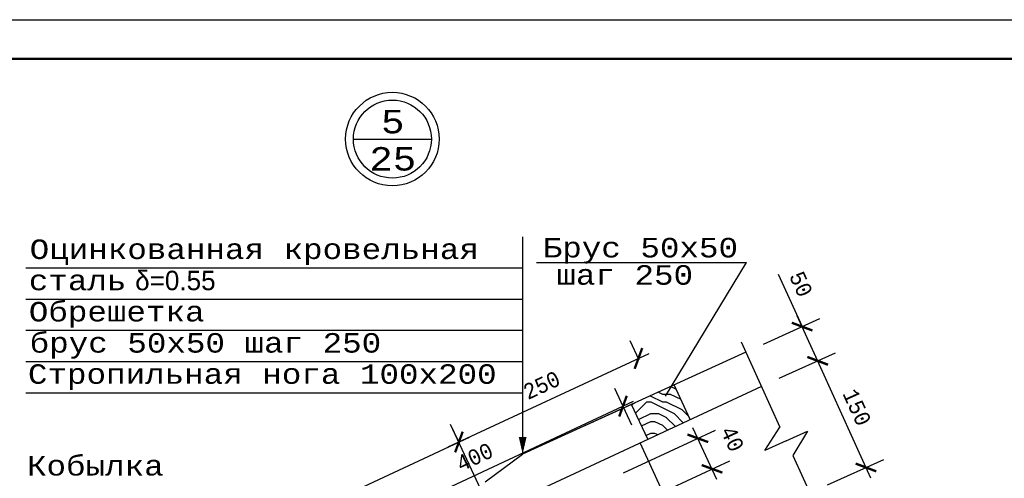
# Model space of a CAD drawing. Header units: millimetres. Extents: x -17 to 2655, y -428 to 194.
# Tile 43 of 47: x 1859 to 1985, y 136 to 194. Entities that reach past the tile are written whole.
import ezdxf
from ezdxf.enums import TextEntityAlignment as Align

# ---------------------------------------------------------------- set-up
doc = ezdxf.new("R2010")
doc.units = ezdxf.units.MM
for name, color, linetype in [('лист а3', 7, 'Continuous'), ('РАЗМЕР', 5, 'Continuous'), ('тонкий', 251, 'Continuous')]:
    doc.layers.add(name, color=color, linetype=linetype)
doc.styles.add('simvol', font='SYMBOL.TTF')
doc.styles.get("Standard").update_dxf_attribs({"font": 'COUR.TTF', "width": 0.8, "height": 2})
doc.styles.add('style1', font='COUR.TTF')
doc.dimstyles.get("Standard").update_dxf_attribs({"dimtxt": 2, "dimasz": 2, "dimexe": 2.5, "dimexo": 2.5, "dimgap": 1, "dimtad": 1, "dimdec": 0, "dimzin": 0, "dimdsep": 46, "dimtxsty": 'Standard', "dimblk": 'ARCHTICK', "dimcen": -3, "dimdle": 1.5, "dimadec": 0, "dimazin": 0, "dimtfac": 0.75, "dimtdec": 0, "dimtofl": 0, "dimtmove": 0, "dimatfit": 3, "dimldrblk": 'ARCHTICK', "dimfxl": 0, "dimtvp": 1.5, "dimtolj": 1, "dimtzin": 0, "dimarcsym": 0})

# ---------------------------------------------------------------- blocks, each defined once
blk = doc.blocks.new('_ArchTick')
at = {"color": 0, "linetype": 'ByBlock', "const_width": 0.15}
blk.add_lwpolyline([(-0.5, -0.5), (0.5, 0.5)], dxfattribs=at)
blk = doc.blocks.new('*D31')
at = {"layer": 'Defpoints', "color": 0}
for p in [(1915.5, 140.31), (1919.68, 131.32), (1829.03, 89.11)]:
    blk.add_point(p, dxfattribs=at)
at = {"layer": 'РАЗМЕР', "color": 0, "lineweight": -2}
for p, q in [((1918.63, 133.59), (1914.44, 142.57)), ((1823.49, 97.46), (1916.86, 140.94)), ((1827.97, 91.38), (1823.79, 100.36))]:
    blk.add_line(p, q, dxfattribs=at)
at = {"layer": 'РАЗМЕР', "color": 0, "lineweight": -2, "xscale": 2, "yscale": 2, "zscale": 2}
for p, rotation in [((1915.5, 140.31), 24.96870252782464), ((1824.85, 98.1), 204.9687025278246)]:
    blk.add_blockref('_ArchTick', p, dxfattribs=dict(at, rotation=rotation))
at = {"layer": 'РАЗМЕР', "color": 0, "insert": (1869.28, 121.13), "char_height": 2, "attachment_point": 5, "rotation": 24.9687}
blk.add_mtext('\\A1;1000', dxfattribs=at)
blk = doc.blocks.new('*D21')
at = {"layer": 'Defpoints', "color": 0}
for p in [(1938.53, 151.03), (1939.68, 148.56), (1916.54, 138.08)]:
    blk.add_point(p, dxfattribs=at)
at = {"layer": 'РАЗМЕР', "color": 0, "lineweight": -2}
for p, q in [((1938.62, 150.83), (1937.47, 153.3)), ((1914.14, 139.68), (1939.89, 151.66)), ((1915.48, 140.35), (1914.44, 142.57))]:
    blk.add_line(p, q, dxfattribs=at)
at = {"layer": 'РАЗМЕР', "color": 0, "lineweight": -2, "xscale": 2, "yscale": 2, "zscale": 2}
for p, rotation in [((1938.53, 151.03), 24.96870252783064), ((1915.5, 140.31), 204.9687025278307)]:
    blk.add_blockref('_ArchTick', p, dxfattribs=dict(at, rotation=rotation))
at = {"layer": 'РАЗМЕР', "color": 0, "insert": (1926.12, 147.59), "char_height": 2, "attachment_point": 5, "rotation": 24.9687}
blk.add_mtext('\\A1;250', dxfattribs=at)
blk = doc.blocks.new('*D22')
at = {"layer": 'Defpoints', "color": 0}
for p in [(1936.55, 144.91), (1938.73, 140.21), (1902.48, 123.31)]:
    blk.add_point(p, dxfattribs=at)
at = {"layer": 'РАЗМЕР', "color": 0, "lineweight": -2}
for p, q in [((1937.68, 142.48), (1935.49, 147.17)), ((1898.93, 127.37), (1937.9, 145.54)), ((1901.42, 125.58), (1899.24, 130.27))]:
    blk.add_line(p, q, dxfattribs=at)
at = {"layer": 'РАЗМЕР', "color": 0, "lineweight": -2, "xscale": 2, "yscale": 2, "zscale": 2}
for p, rotation in [((1936.55, 144.91), 24.99608781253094), ((1900.29, 128.01), 204.996087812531)]:
    blk.add_blockref('_ArchTick', p, dxfattribs=dict(at, rotation=rotation))
at = {"layer": 'РАЗМЕР', "color": 0, "insert": (1917.52, 138.38), "char_height": 2, "attachment_point": 5, "rotation": 24.9961}
blk.add_mtext('\\A1;400', dxfattribs=at)
blk = doc.blocks.new('*D33')
at = {"layer": 'Defpoints', "color": 0}
for p in [(1961.53, 150.72), (1954.31, 147.44), (1960.5, 133.78)]:
    blk.add_point(p, dxfattribs=at)
at = {"layer": 'РАЗМЕР', "color": 0, "lineweight": -2}
for p, q in [((1956.58, 148.48), (1963.81, 151.75)), ((1968.34, 135.69), (1960.91, 152.08)), ((1962.78, 134.81), (1970, 138.08))]:
    blk.add_line(p, q, dxfattribs=at)
at = {"layer": 'РАЗМЕР', "color": 0, "lineweight": -2, "xscale": 2, "yscale": 2, "zscale": 2}
for p, rotation in [((1961.53, 150.72), 114.3766196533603), ((1967.72, 137.05), 294.3766196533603)]:
    blk.add_blockref('_ArchTick', p, dxfattribs=dict(at, rotation=rotation))
at = {"layer": 'РАЗМЕР', "color": 0, "insert": (1966.56, 144.76), "char_height": 2, "attachment_point": 5, "rotation": 294.3766}
blk.add_mtext('\\A1;150', dxfattribs=at)
blk = doc.blocks.new('*D34')
at = {"layer": 'Defpoints', "color": 0}
for p in [(1959.53, 155.11), (1952.31, 151.82), (1954.31, 147.44)]:
    blk.add_point(p, dxfattribs=at)
at = {"layer": 'РАЗМЕР', "color": 0, "lineweight": -2}
for p, q in [((1956.45, 161.85), (1959.53, 155.11)), ((1954.59, 152.86), (1961.8, 156.15)), ((1962.14, 149.37), (1958.9, 156.48)), ((1956.58, 148.48), (1963.8, 151.77))]:
    blk.add_line(p, q, dxfattribs=at)
at = {"layer": 'РАЗМЕР', "color": 0, "lineweight": -2, "xscale": 2, "yscale": 2, "zscale": 2}
for p, rotation in [((1959.53, 155.11), 114.5002591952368), ((1961.52, 150.73), 294.5002591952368)]:
    blk.add_blockref('_ArchTick', p, dxfattribs=dict(at, rotation=rotation))
at = {"layer": 'РАЗМЕР', "color": 0, "insert": (1959.38, 160.56), "char_height": 2, "attachment_point": 5, "rotation": 294.5003}
blk.add_mtext('\\A1;50', dxfattribs=at)
blk = doc.blocks.new('*D69')
at = {"layer": 'Defpoints', "color": 0}
for p in [(1946.15, 140.79), (1934.33, 135.29), (1936.16, 131.36)]:
    blk.add_point(p, dxfattribs=at)
at = {"layer": 'РАЗМЕР', "color": 0, "lineweight": -2}
for p, q in [((1936.6, 136.34), (1948.42, 141.85)), ((1948.61, 135.51), (1945.52, 142.15)), ((1938.43, 132.42), (1950.25, 137.92))]:
    blk.add_line(p, q, dxfattribs=at)
at = {"layer": 'РАЗМЕР', "color": 0, "lineweight": -2, "xscale": 2, "yscale": 2, "zscale": 2}
for p, rotation in [((1946.15, 140.79), 114.9687025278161), ((1947.98, 136.87), 294.9687025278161)]:
    blk.add_blockref('_ArchTick', p, dxfattribs=dict(at, rotation=rotation))
at = {"layer": 'РАЗМЕР', "color": 0, "insert": (1950.58, 140.71), "char_height": 2, "attachment_point": 5, "rotation": 294.9687}
blk.add_mtext('\\A1;40', dxfattribs=at)

msp = doc.modelspace()

# ---------------------------------------------------------------- hatches: boundary and pattern name
at = {"layer": 'тонкий'}
h = msp.add_hatch(dxfattribs=at)
h.set_pattern_fill('ENDGRAIN', color=256, scale=10, style=0, pattern_type=2)
h.set_pattern_definition([(0, (-733.898, -1362.045), (10, 10), [0.5, -9.5]), (0, (-740.898, -1361.045), (10, 10), [1, -9]), (0, (-734.398, -1360.545), (10, 10), [0.5, -9.5]), (0, (-740.398, -1359.545), (10, 10), [0.5, -9.5]), (0, (-734.398, -1359.045), (10, 10), [0.5, -9.5]), (0, (-739.898, -1358.545), (10, 10), [0.5, -9.5]), (0, (-734.398, -1358.045), (10, 10), [0.5, -9.5]), (0, (-739.898, -1357.045), (10, 10), [0.5, -5.5, 0.5, -3.5]), (0, (-739.898, -1356.045), (10, 10), [1, -5, 0.5, -3.5]), (0, (-740.398, -1354.545), (10, 10), [0.5, -1.5, 0.5, -4, 0.5, -3]), (0, (-740.898, -1353.545), (10, 10), [0.5, -2, 1, -6.5]), (0, (-734.398, -1353.045), (10, 10), [0.5, -9.5]), (0, (-740.898, -1352.545), (10, 10), [0.5, -2.5, 0.5, -6.5]), (45, (-741.898, -1362.045), (1e-15, 10), [1.41421, -12.727926]), (45, (-733.398, -1362.045), (1e-15, 10), [2.828427, -11.31371]), (45, (-733.398, -1357.045), (1e-15, 10), [0.7071, -13.435036]), (45, (-741.898, -1356.045), (1e-15, 10), [2.12132, -12.020816]), (45, (-733.398, -1356.045), (1e-15, 10), [3.535534, -10.6066]), (45, (-733.398, -1354.545), (1e-15, 10), [2.12132, -12.020816]), (315, (-735.398, -1353.545), (10, -2e-15), [0.7071, -13.435036]), (315, (-738.898, -1361.545), (10, -2e-15), [1.41421, -12.727926]), (315, (-738.398, -1357.545), (10, -2e-15), [1.41421, -12.727926]), (315, (-735.398, -1359.545), (10, -2e-15), [1.41421, -12.727926]), (315, (-735.898, -1355.545), (10, -2e-15), [1.41421, -12.727926]), (315, (-735.398, -1354.545), (10, -2e-15), [2.12132, -12.020816]), (315, (-737.898, -1360.545), (10, -2e-15), [2.12132, -12.020816]), (315, (-736.398, -1360.045), (10, -2e-15), [2.12132, -12.020816]), (315, (-737.898, -1356.545), (10, -2e-15), [2.12132, -12.020816]), (315, (-736.898, -1356.045), (10, -2e-15), [2.12132, -12.020816]), (26.56505, (-741.3977, -1360.045), (10, 4e-09), [1.118034, -21.242646]), (26.56505, (-733.8977, -1360.545), (10, 4e-09), [4.472136, -17.888544]), (26.56505, (-733.8977, -1359.045), (10, 4e-09), [4.472136, -17.888544]), (26.56505, (-733.8977, -1358.045), (10, 4e-09), [4.47214, -6.7, 2.2361, -8.95244]), (26.56505, (-732.8977, -1356.545), (10, 4e-09), [1.118034, -21.242646]), (26.56505, (-741.8977, -1353.045), (10, 4e-09), [1.118034, -21.242646]), (26.56505, (-733.8977, -1353.045), (10, 4e-09), [2.236068, -20.124612]), (333.43495, (-736.3977, -1362.045), (10, -4e-09), [2.236068, -20.124612]), (333.43495, (-739.8977, -1359.545), (10, -4e-09), [2.236068, -20.124612]), (333.43495, (-739.8977, -1361.045), (10, -4e-09), [1.118034, -21.242612]), (333.43495, (-739.3977, -1358.545), (10, -4e-09), [3.354102, -19.006578]), (333.43495, (-737.3977, -1358.545), (10, -4e-09), [2.236068, -20.124612]), (333.43495, (-736.3977, -1358.045), (10, -4e-09), [2.236068, -20.124612]), (333.43495, (-739.3977, -1357.045), (10, -4e-09), [1.118034, -21.242612]), (333.43495, (-738.8977, -1356.045), (10, -4e-09), [1.118034, -21.242612]), (333.43495, (-734.8977, -1354.045), (10, -4e-09), [1.118034, -21.242612]), (333.43495, (-735.3977, -1357.545), (10, -4e-09), [1.118034, -21.242612]), (333.43495, (-739.8977, -1354.545), (10, -4e-09), [3.354102, -19.006578]), (333.43495, (-740.3977, -1353.545), (10, -4e-09), [2.236068, -20.124612]), (333.43495, (-734.8977, -1356.545), (10, -4e-09), [1.118, -10.062, 1.118, -10.06268]), (333.43495, (-737.8977, -1354.545), (10, -4e-09), [2.236068, -20.124612]), (333.43495, (-737.3977, -1353.545), (10, -4e-09), [2.236068, -20.124612]), (333.43495, (-740.3977, -1352.545), (10, -4e-09), [2.236068, -20.124612]), (333.43495, (-737.3977, -1352.545), (10, -4e-09), [2.236068, -20.124612])])
h.paths.add_polyline_path([(1945.169, 143.1894), (1943.1028, 147.6267), (1937.6429, 145.1384), (1939.7298, 140.6566)])

# ---------------------------------------------------------------- linework, layer by layer
for p, q in [((1923.6794, 166.6405), (1923.6794, 138.7748)), ((1925.474, 163.3203), (1952.402, 163.3203)), ((1941.9962, 146.1763), (1952.402, 163.3203)), ((1859.9193, 162.6405), (1923.6794, 162.6405)), ((1859.9193, 158.6405), (1923.6794, 158.6405)), ((1859.9193, 154.6405), (1923.6794, 154.6405)), ((1951.7096, 153.1457), (1956.6829, 142.2329)), ((1859.9193, 150.6405), (1923.6794, 150.6405)), ((1859.9193, 146.6405), (1923.6794, 146.6405)), ((1931.3916, 142.2895), (1938.1375, 145.3638)), ((1954.7627, 139.2123), (1956.6829, 142.2329)), ((1957.4926, 140.4563), (1960.2224, 141.7004)), ((1960.2224, 141.7004), (1958.3496, 138.5758)), ((1957.4926, 140.4563), (1954.7627, 139.2123)), ((1958.3496, 138.5758), (1962.9185, 128.5503))]:
    msp.add_line(p, q)
at = {"lineweight": 30}
for p, q in [((1952.3121, 151.8236), (1923.6794, 138.7748)), ((1954.3077, 147.4447), (1829.0299, 89.11)), ((1945.169, 143.1894), (1943.1028, 147.6267)), ((1939.7298, 140.6566), (1937.6429, 145.1384)), ((1942.9628, 131.1311), (1938.7415, 140.1965)), ((1918.8841, 135.2125), (1923.6794, 138.7748))]:
    msp.add_line(p, q, dxfattribs=at)
msp.add_circle((1906.97, 179.1581), 6)
msp.add_circle((1906.97, 179.1581), 5, dxfattribs=at)
at = {"layer": 'лист а3', "color": 7}
msp.add_lwpolyline([(1760.8741, -102.5277), (1760.8741, 194.4723), (2180.8741, 194.4723), (2180.8741, -102.5277), (1760.8741, -102.5277)], dxfattribs=at)
at = {"layer": 'лист а3', "color": 7, "lineweight": 50}
msp.add_lwpolyline([(1780.8741, 189.4723), (2175.8741, 189.4723), (2175.8741, -97.5277), (1780.8741, -97.5277), (1780.8741, 189.4723)], dxfattribs=at)
at = {"layer": 'лист а3'}
msp.add_lwpolyline([(1923.6794, 138.7748, 0, 1, 0), (1923.6794, 140.9451, 1, 1, 0)], format="xyseb", dxfattribs=at)
at = {"layer": 'тонкий'}
msp.add_line((1901.97, 179.1581), (1911.97, 179.1581), dxfattribs=at)

# ---------------------------------------------------------------- texts
at = {"style": 'style1'}
msp.add_text('5', height=3, dxfattribs=at).set_placement((1907.0148, 181.3978), align=Align.MIDDLE_CENTER)
at = {"color": 0, "style": 'style1'}
msp.add_text('25', height=3, dxfattribs=at).set_placement((1907.0148, 176.6282), align=Align.MIDDLE_CENTER)
for s, style, p in [('Оцинкованная кровельная', 'style1', (1860.4337, 163.7822)), ('Брус 50x50', 'style1', (1926.2565, 163.9853)), ('шаг 250', 'style1', (1928.0071, 160.4853)), ('d=0.55', 'simvol', (1873.9668, 159.7774)), ('сталь', 'style1', (1860.3217, 159.7774)), ('Обрешетка', 'style1', (1860.3217, 155.7774)), ('брус 50x50 шаг 250', 'style1', (1860.4337, 151.7774)), ('Стропильная нога 100x200', 'style1', (1860.2097, 147.7774)), ('Кобылка', 'style1', (1860.0855, 136.0136))]:
    msp.add_text(s, height=2.5, dxfattribs=dict(style=style)).set_placement(p)

# ---------------------------------------------------------------- dimensions: what is measured, and where the dimension line sits
at = {"layer": 'РАЗМЕР'}
for base, p1, p2, angle, text, picture, middle in [((1959.5252, 155.1109), (1954.3077, 147.4447), (1952.3121, 151.8236), 294.500259, '50', '*D34', (1957.475, 159.6903)), ((1946.1534, 140.7915), (1936.1589, 131.3641), (1934.3322, 135.287), 294.968703, '40', '*D69', (1948.6595, 139.8123))]:
    dim = msp.add_linear_dim(base=base, p1=p1, p2=p2, angle=angle, text=text, dimstyle='Standard', override={"dimtmove": 1}, dxfattribs=at)
    dim.commit()
    dim.dimension.update_dxf_attribs({"geometry": picture, "text_midpoint": middle, "dimtype": 160})
dim = msp.add_linear_dim(base=(1938.5263, 151.0307), p1=(1916.5363, 138.0817), p2=(1939.676, 148.5614), angle=204.968703, text='250', dimstyle='Standard', override={"dimtmove": 1}, dxfattribs=at)
dim.commit()
dim.dimension.update_dxf_attribs({"geometry": '*D21', "text_midpoint": (1926.1163, 147.595)})
dim = msp.add_aligned_dim(p1=(1960.499, 133.7813), p2=(1954.3077, 147.4447), distance=-7.9268, text='150', dimstyle='Standard', override={"dimtmove": 1}, dxfattribs=at)
dim.commit()
dim.dimension.update_dxf_attribs({"geometry": '*D33', "text_midpoint": (1966.5581, 144.7613)})
for p1, p2, distance, text, picture, middle in [((1902.48, 123.3115), (1938.7335, 140.2138), 5.179, '400', '*D22', (1917.5208, 138.3816)), ((1829.0299, 89.11), (1919.6838, 131.3224), 9.9125, '1000', '*D31', (1869.276, 121.1277))]:
    dim = msp.add_aligned_dim(p1=p1, p2=p2, distance=distance, text=text, dimstyle='Standard', dxfattribs=at)
    dim.commit()
    dim.dimension.update_dxf_attribs({"geometry": picture, "text_midpoint": middle})

doc.saveas('drawing.dxf')
